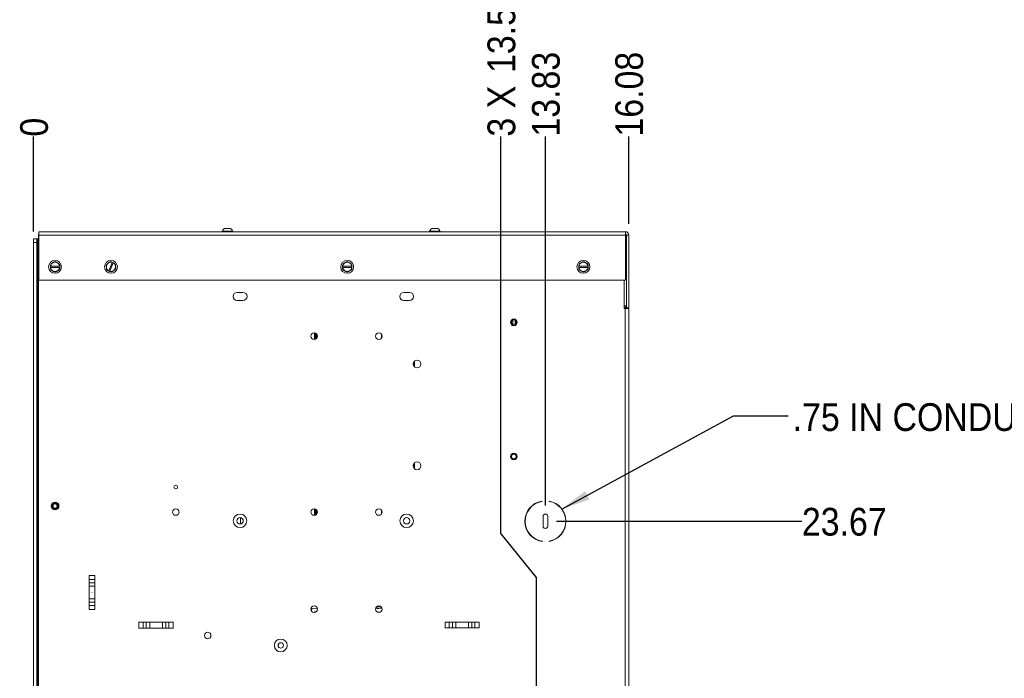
# Paper-space layout '2' of a CAD drawing. Header units: inches. Extents: x 1 to 109, y 1 to 85.
# Tile 4 of 70: x 15 to 38, y 53 to 68. Entities that reach past the tile are written whole.
import ezdxf

# ---------------------------------------------------------------- set-up
doc = ezdxf.new("R2010")
doc.units = ezdxf.units.IN
doc.header["$MEASUREMENT"] = 0
doc.layers.add('FORMAT', color=7, linetype='Continuous')
doc.styles.add('SLDTEXTSTYLE0', font='GOTHIC.TTF', dxfattribs={"width": 0.913})
doc.styles.get("Standard").update_dxf_attribs({"font": 'GOTHIC.TTF'})
doc.dimstyles.new('SLDDIMSTYLE0', dxfattribs={"dimtxt": 0.625, "dimasz": 0.65, "dimexe": 0, "dimexo": 0.0625, "dimgap": 0.15625, "dimtad": 0, "dimtih": 1, "dimtoh": 1, "dimdec": 0, "dimlfac": 1.2, "dimrnd": 1e-09, "dimzin": 12, "dimdsep": 46, "dimtxsty": 'SLDTEXTSTYLE0', "dimblk1": 'NONE', "dimblk2": 'NONE', "dimsah": 1, "dimcen": 0.09, "dimadec": 0, "dimazin": 3, "dimtfac": 1, "dimtdec": 0, "dimtofl": 0, "dimtmove": 0, "dimatfit": 3, "dimldrblk": 'NONE', "dimfxl": 1, "dimfrac": 2, "dimtolj": 1, "dimtzin": 12, "dimarcsym": 0})
doc.dimstyles.new('SLDDIMSTYLE1', dxfattribs={"dimtxt": 0.625, "dimasz": 0.65, "dimexe": 0, "dimexo": 0.0625, "dimgap": 0.15625, "dimtad": 0, "dimtih": 1, "dimtoh": 1, "dimlfac": 1.2, "dimrnd": 1e-09, "dimzin": 12, "dimdsep": 46, "dimtxsty": 'SLDTEXTSTYLE0', "dimblk1": 'NONE', "dimblk2": 'NONE', "dimsah": 1, "dimcen": 0.09, "dimadec": 0, "dimazin": 3, "dimtfac": 1, "dimtofl": 0, "dimtmove": 0, "dimatfit": 3, "dimldrblk": 'NONE', "dimfxl": 1, "dimfrac": 2, "dimtolj": 1, "dimtzin": 12, "dimarcsym": 0})
doc.dimstyles.new('SLDDIMSTYLE2', dxfattribs={"dimtxt": 0, "dimasz": 0.65, "dimexe": 0, "dimexo": 0.0625, "dimgap": 0, "dimtad": 0, "dimtih": 1, "dimtoh": 1, "dimdec": 0, "dimrnd": 1e-09, "dimzin": 0, "dimdsep": 46, "dimtxsty": 'STANDARD', "dimsah": 1, "dimcen": 0.09, "dimadec": 0, "dimazin": 0, "dimtfac": 0.65, "dimtdec": 0, "dimtofl": 0, "dimtmove": 0, "dimatfit": 3, "dimfxl": 1, "dimfrac": 2, "dimtolj": 1, "dimtzin": 0, "dimarcsym": 0})

# ---------------------------------------------------------------- blocks, each defined once
blk = doc.blocks.new('_D_58')
at = {"layer": 'FORMAT', "color": 1, "ltscale": 5}
blk.add_line((27.568, 56.866), (33.092, 56.866), dxfattribs=at)
at = {"layer": 'FORMAT', "color": 1, "ltscale": 5, "insert": (33.092, 57.168), "char_height": 0.625, "attachment_point": 1, "style": 'SLDTEXTSTYLE0'}
blk.add_mtext('23.67', dxfattribs=at)
blk = doc.blocks.new('_NONE')
blk = doc.blocks.new('_D_59')
at = {"layer": 'FORMAT', "color": 1, "ltscale": 5}
blk.add_line((15.793, 63.393), (15.793, 65.528), dxfattribs=at)
at = {"layer": 'FORMAT', "color": 1, "ltscale": 5, "insert": (15.491, 65.528), "char_height": 0.625, "attachment_point": 1, "rotation": 90, "style": 'SLDTEXTSTYLE0'}
blk.add_mtext('0', dxfattribs=at)
blk = doc.blocks.new('_D_60')
at = {"layer": 'FORMAT', "color": 1, "ltscale": 5}
for p, q in [((26.316, 56.583), (26.316, 65.528)), ((26.316, 56.583), (27.113, 55.599)), ((27.113, 55.599), (27.113, 45.053))]:
    blk.add_line(p, q, dxfattribs=at)
at = {"layer": 'FORMAT', "color": 1, "ltscale": 5, "char_height": 0.625, "attachment_point": 1, "rotation": 90, "style": 'SLDTEXTSTYLE0'}
for s, insert in [('13.58', (26.013, 66.96)), ('3 X ', (26.013, 65.528))]:
    blk.add_mtext(s, dxfattribs=dict(at, insert=insert))
blk = doc.blocks.new('_D_61')
at = {"layer": 'FORMAT', "color": 1, "ltscale": 5}
blk.add_line((27.318, 57.224), (27.318, 65.528), dxfattribs=at)
at = {"layer": 'FORMAT', "color": 1, "ltscale": 5, "insert": (27.015, 65.528), "char_height": 0.625, "attachment_point": 1, "rotation": 90, "style": 'SLDTEXTSTYLE0'}
blk.add_mtext('13.83', dxfattribs=at)
blk = doc.blocks.new('_D_62')
at = {"layer": 'FORMAT', "color": 1, "ltscale": 5}
blk.add_line((29.193, 63.562), (29.193, 65.528), dxfattribs=at)
at = {"layer": 'FORMAT', "color": 1, "ltscale": 5, "insert": (28.891, 65.528), "char_height": 0.625, "attachment_point": 1, "rotation": 90, "style": 'SLDTEXTSTYLE0'}
blk.add_mtext('16.08', dxfattribs=at)

psp = doc.layouts.new('2')

# ---------------------------------------------------------------- linework, layer by layer
at = {"color": 7, "linetype": 'Continuous', "lineweight": 15, "ltscale": 5}
for p, q in [((20.1172, 63.4607), (20.2019, 63.4607)), ((24.7838, 63.4607), (24.8686, 63.4607)), ((15.7934, 63.2261), (15.8681, 63.2261)), ((15.7934, 63.1428), (15.7934, 63.2261)), ((15.8681, 63.2261), (15.8681, 63.1428)), ((15.8848, 63.2261), (15.8681, 63.2261)), ((15.8848, 40.422), (15.8848, 63.2261)), ((15.9012, 63.2261), (15.8848, 63.2261)), ((15.9012, 40.3407), (15.9012, 63.3241)), ((15.9012, 63.3241), (15.9137, 63.3241)), ((15.9137, 63.3117), (15.9137, 63.3857)), ((15.9137, 63.3857), (29.1189, 63.3857)), ((15.9137, 62.2942), (15.9137, 63.3117)), ((29.1189, 63.3117), (15.9137, 63.3117)), ((19.9697, 63.3866), (19.9697, 63.3857)), ((20.3494, 63.3866), (19.9697, 63.3866)), ((20.2747, 63.4003), (20.0444, 63.4003)), ((20.3494, 63.3866), (20.3494, 63.3857)), ((24.6364, 63.3866), (24.6364, 63.3857)), ((25.016, 63.3866), (24.6364, 63.3866)), ((24.9413, 63.4003), (24.7111, 63.4003)), ((25.016, 63.3866), (25.016, 63.3857)), ((29.1189, 63.3817), (29.1189, 63.3857)), ((29.1189, 63.3817), (29.1189, 63.3117)), ((29.1189, 63.3117), (29.1189, 62.2942)), ((29.143, 63.3117), (29.1929, 63.3117)), ((29.143, 61.6692), (29.143, 63.3117)), ((29.1929, 61.6692), (29.1929, 63.3117)), ((15.7934, 63.1428), (15.7934, 40.5054)), ((15.8681, 63.1428), (15.7934, 63.1428)), ((15.8681, 63.1428), (15.8681, 40.5054)), ((16.172, 62.6079), (16.1729, 62.6079)), ((16.172, 62.6079), (16.172, 62.5819)), ((16.1729, 62.5819), (16.172, 62.5819)), ((16.3796, 62.6079), (16.1729, 62.6079)), ((16.1729, 62.5819), (16.3796, 62.5819)), ((16.2241, 62.6851), (16.2598, 62.7057)), ((16.3796, 62.6079), (16.3804, 62.6079)), ((16.3804, 62.5819), (16.3796, 62.5819)), ((16.3804, 62.5819), (16.3804, 62.6079)), ((17.4321, 62.5812), (17.4267, 62.622)), ((17.5628, 62.6954), (17.4839, 62.5044)), ((17.508, 62.4944), (17.5869, 62.6855)), ((17.5628, 62.6954), (17.5631, 62.6961)), ((17.5872, 62.6862), (17.5631, 62.6961)), ((17.5872, 62.6862), (17.5869, 62.6855)), ((22.7504, 62.6079), (22.7512, 62.6079)), ((22.7504, 62.6079), (22.7504, 62.5819)), ((22.7512, 62.5819), (22.7504, 62.5819)), ((22.9579, 62.6079), (22.7512, 62.6079)), ((22.7512, 62.5819), (22.9579, 62.5819)), ((22.8025, 62.6851), (22.8381, 62.7057)), ((22.9579, 62.6079), (22.9587, 62.6079)), ((22.9587, 62.5819), (22.9579, 62.5819)), ((22.9587, 62.5819), (22.9587, 62.6079)), ((28.0695, 62.6079), (28.0704, 62.6079)), ((28.0695, 62.6079), (28.0695, 62.5819)), ((28.0704, 62.5819), (28.0695, 62.5819)), ((28.2771, 62.6079), (28.0704, 62.6079)), ((28.0704, 62.5819), (28.2771, 62.5819)), ((28.1216, 62.6851), (28.1573, 62.7057)), ((28.2771, 62.6079), (28.2779, 62.6079)), ((28.2779, 62.5819), (28.2771, 62.5819)), ((28.2779, 62.5819), (28.2779, 62.6079)), ((17.4836, 62.5036), (17.4839, 62.5044)), ((17.4836, 62.5036), (17.5076, 62.4937)), ((17.508, 62.4944), (17.5076, 62.4937)), ((29.1189, 62.2942), (15.9137, 62.2942)), ((29.0887, 61.6574), (29.0887, 62.2942)), ((20.3772, 62.0191), (20.508, 62.0191)), ((24.1272, 62.0191), (24.258, 62.0191)), ((20.508, 61.8374), (20.3772, 61.8374)), ((24.258, 61.8374), (24.1272, 61.8374)), ((29.0887, 61.7191), (29.1189, 61.7191)), ((29.0887, 61.6692), (29.1189, 61.6692)), ((29.0887, 61.6574), (29.1137, 61.6574)), ((29.1137, 42.0693), (29.1137, 61.6574)), ((29.1137, 61.6574), (29.1926, 61.6574)), ((29.1189, 61.7191), (29.1189, 61.6692)), ((29.1929, 61.6692), (29.143, 61.6692)), ((29.1926, 61.6574), (29.1926, 42.0693)), ((26.582, 61.3938), (26.582, 61.2965)), ((26.6341, 61.3915), (26.6341, 61.2988)), ((22.1155, 61.106), (22.1155, 60.9588)), ((22.1333, 61.1025), (22.1333, 60.9623)), ((22.1562, 61.0902), (22.1562, 60.9746)), ((22.1739, 61.0699), (22.1739, 60.9949)), ((23.628, 61.0762), (23.628, 60.9886)), ((24.352, 60.4565), (24.352, 60.3583)), ((24.3697, 60.4761), (24.3697, 60.3388)), ((24.352, 58.1648), (24.352, 58.0667)), ((24.3697, 58.1844), (24.3697, 58.0471)), ((27.2343, 57.3143), (27.2343, 57.3202)), ((27.401, 57.3202), (27.401, 57.3143)), ((16.2679, 57.1428), (16.2762, 57.1412)), ((22.1155, 57.1476), (22.1155, 57.0005)), ((22.1333, 57.1442), (22.1333, 57.004)), ((22.1562, 57.1319), (22.1562, 57.0163)), ((22.1739, 57.1116), (22.1739, 57.0366)), ((23.628, 57.1179), (23.628, 57.0303)), ((20.4509, 56.8065), (20.4509, 56.9466)), ((27.2635, 56.9764), (27.2635, 56.7597)), ((27.3726, 56.7574), (27.3718, 56.9741)), ((27.2496, 56.4087), (27.249, 56.4147)), ((27.401, 56.4172), (27.401, 56.4112)), ((17.1743, 55.6468), (17.0443, 55.6468)), ((17.0443, 55.6468), (17.0443, 54.8768)), ((17.0443, 55.551), (17.1743, 55.551)), ((17.1743, 55.482), (17.0443, 55.482)), ((17.1743, 55.6468), (17.1743, 54.8768)), ((17.0443, 55.4059), (17.1743, 55.4059)), ((17.1743, 55.1177), (17.0443, 55.1177)), ((17.0443, 55.0417), (17.1743, 55.0417)), ((17.1743, 54.9726), (17.0443, 54.9726)), ((17.0443, 54.8768), (17.1743, 54.8768)), ((22.0649, 54.9039), (22.0397, 54.8655)), ((22.1834, 54.8972), (22.0649, 54.9039)), ((18.936, 54.5918), (18.1659, 54.5918)), ((18.1659, 54.5918), (18.1659, 54.4618)), ((18.2618, 54.4618), (18.2618, 54.5918)), ((18.3308, 54.5918), (18.3308, 54.4618)), ((18.4069, 54.4618), (18.4069, 54.5918)), ((18.695, 54.5918), (18.695, 54.4618)), ((18.7711, 54.4618), (18.7711, 54.5918)), ((18.8401, 54.5918), (18.8401, 54.4618)), ((18.936, 54.4618), (18.936, 54.5918)), ((25.0576, 54.5935), (25.0576, 54.4635)), ((25.0576, 54.5935), (25.8276, 54.5935)), ((25.1534, 54.4635), (25.1534, 54.5935)), ((25.2225, 54.5935), (25.2225, 54.4635)), ((25.2985, 54.4635), (25.2985, 54.5935)), ((25.5867, 54.5935), (25.5867, 54.4635)), ((25.6628, 54.4635), (25.6628, 54.5935)), ((25.7318, 54.5935), (25.7318, 54.4635)), ((25.8276, 54.4635), (25.8276, 54.5935)), ((18.936, 54.4618), (18.1659, 54.4618)), ((25.0576, 54.4635), (25.8276, 54.4635))]:
    psp.add_line(p, q, dxfattribs=at)
at = {"color": 8, "linetype": 'Continuous', "lineweight": 15, "ltscale": 5}
for p, q in [((16.2762, 57.1549), (16.2762, 57.1526)), ((16.2762, 57.1486), (16.2762, 57.1437))]:
    psp.add_line(p, q, dxfattribs=at)
at = {"color": 7, "linetype": 'Continuous', "lineweight": 15, "ltscale": 5, "flags": 128}
psp.add_lwpolyline([(29.1189, 61.6692), (29.1333, 61.6707), (29.143, 61.6733)], dxfattribs=at)
at = {"color": 8, "linetype": 'Continuous', "lineweight": 15, "ltscale": 5, "flags": 128}
psp.add_lwpolyline([(23.6069, 54.8235), (23.5423, 54.8178), (23.5422, 54.8178)], dxfattribs=at)
at = {"color": 7, "linetype": 'Continuous', "lineweight": 15, "ltscale": 25}
for centre, radius in [((16.2762, 62.5949), 0.145), ((17.5354, 62.5949), 0.145), ((22.8545, 62.5949), 0.145), ((28.1737, 62.5949), 0.145), ((26.606, 61.3452), 0.0738), ((26.606, 61.3452), 0.0683), ((26.606, 61.3452), 0.0567), ((26.606, 61.3452), 0.0543), ((22.1104, 61.0324), 0.0738), ((23.5687, 61.0324), 0.0738), ((24.426, 60.4074), 0.0888), ((26.606, 58.3243), 0.0738), ((26.606, 58.3243), 0.0683), ((26.606, 58.3243), 0.0567), ((26.606, 58.3243), 0.0543), ((24.426, 58.1157), 0.0888), ((18.9943, 57.6352), 0.04), ((16.2762, 57.2095), 0.0888), ((16.2762, 57.2091), 0.0705), ((16.2762, 57.2095), 0.0454), ((18.9945, 57.0741), 0.0738), ((20.4426, 56.8766), 0.1526), ((22.1104, 57.0741), 0.0738), ((23.5687, 57.0741), 0.0738), ((24.1926, 56.8766), 0.1526), ((20.4426, 56.8766), 0.0705), ((24.1926, 56.8766), 0.0705), ((17.1093, 55.2618), 0.00208), ((22.1104, 54.8866), 0.0737), ((23.5687, 54.8866), 0.0738), ((19.7137, 54.2949), 0.0738), ((21.3593, 54.0691), 0.1435), ((21.3593, 54.0691), 0.0615)]:
    psp.add_circle(centre, radius, dxfattribs=at)
for centre, radius, start, end in [((20.1172, 63.3867), 0.074, 90, 169.42711), ((20.2019, 63.3867), 0.074, 10.57289, 90), ((24.7838, 63.3867), 0.074, 90, 169.42711), ((24.8686, 63.3867), 0.074, 10.57289, 90), ((20.0279, 63.4034), 0.0168, 270, 349.42711), ((20.2912, 63.4034), 0.0168, 190.57289, 270), ((24.6945, 63.4034), 0.0168, 270, 349.42711), ((24.9579, 63.4034), 0.0168, 190.57289, 270), ((29.1189, 63.3117), 0.074, 0, 90), ((29.1189, 63.3117), 0.0242, 0, 90), ((16.2762, 62.5949), 0.112, 141.55462, 158.44538), ((16.2762, 62.5949), 0.112, 201.55462, 218.44538), ((16.2762, 62.5949), 0.1042, 120, 172.81924), ((16.2762, 62.5949), 0.1042, 187.18076, 240), ((16.2762, 62.5949), 0.1042, 60, 120), ((16.2762, 62.5949), 0.112, 81.55462, 98.44538), ((16.2762, 62.5949), 0.1042, 7.18076, 60), ((16.2762, 62.5949), 0.1042, 300, 352.81924), ((16.2762, 62.5949), 0.112, 21.55462, 38.44538), ((16.2762, 62.5949), 0.112, 321.55462, 338.44538), ((17.5354, 62.5949), 0.112, 149.10634, 165.9971), ((17.5354, 62.5949), 0.1042, 127.55172, 187.55172), ((17.5354, 62.5949), 0.1042, 187.55172, 240.37096), ((17.5354, 62.5949), 0.112, 209.10634, 225.9971), ((17.5354, 62.5949), 0.1042, 74.73247, 127.55172), ((17.5354, 62.5949), 0.112, 89.10634, 105.9971), ((17.5354, 62.5949), 0.1042, 7.55172, 60.37096), ((17.5354, 62.5949), 0.1042, 307.55172, 7.55172), ((17.5354, 62.5949), 0.112, 29.10634, 45.9971), ((17.5354, 62.5949), 0.112, 329.10634, 345.9971), ((22.8545, 62.5949), 0.112, 141.55462, 158.44538), ((22.8545, 62.5949), 0.112, 201.55462, 218.44538), ((22.8545, 62.5949), 0.1042, 120, 172.81924), ((22.8545, 62.5949), 0.1042, 187.18076, 240), ((22.8545, 62.5949), 0.1042, 60, 120), ((22.8545, 62.5949), 0.112, 81.55462, 98.44538), ((22.8545, 62.5949), 0.1042, 7.18076, 60), ((22.8545, 62.5949), 0.1042, 300, 352.81924), ((22.8545, 62.5949), 0.112, 21.55462, 38.44538), ((22.8545, 62.5949), 0.112, 321.55462, 338.44538), ((28.1737, 62.5949), 0.112, 141.55462, 158.44538), ((28.1737, 62.5949), 0.112, 201.55462, 218.44538), ((28.1737, 62.5949), 0.1042, 120, 172.81924), ((28.1737, 62.5949), 0.1042, 187.18076, 240), ((28.1737, 62.5949), 0.1042, 60, 120), ((28.1737, 62.5949), 0.112, 81.55462, 98.44538), ((28.1737, 62.5949), 0.1042, 7.18076, 60), ((28.1737, 62.5949), 0.1042, 300, 352.81924), ((28.1737, 62.5949), 0.112, 21.55462, 38.44538), ((28.1737, 62.5949), 0.112, 321.55462, 338.44538), ((16.2762, 62.5949), 0.1042, 240, 300), ((16.2762, 62.5949), 0.112, 261.55462, 278.44538), ((17.5354, 62.5949), 0.1042, 254.73247, 307.55172), ((17.5354, 62.5949), 0.112, 269.10634, 285.9971), ((22.8545, 62.5949), 0.1042, 240, 300), ((22.8545, 62.5949), 0.112, 261.55462, 278.44538), ((28.1737, 62.5949), 0.1042, 240, 300), ((28.1737, 62.5949), 0.112, 261.55462, 278.44538), ((20.3772, 61.9282), 0.0908, 90, 270), ((20.508, 61.9282), 0.0908, 270, 90), ((24.1272, 61.9282), 0.0908, 90, 270), ((24.258, 61.9282), 0.0908, 270, 90), ((29.1189, 61.7432), 0.0242, 270, 0), ((16.2762, 57.2091), 0.0705, 90, 180), ((16.2762, 57.2095), 0.0683, 165.58165, 210.06614), ((16.2762, 57.2091), 0.0705, 270, 90), ((16.2762, 57.2095), 0.0542, 290.27928, 19.33885), ((27.3176, 56.8657), 0.4621, 100.38972, 261.53721), ((27.3176, 56.8657), 0.4563, 100.52406, 261.34473), ((27.3176, 56.8657), 0.4621, 280.38972, 79.61028), ((27.3176, 56.8657), 0.4563, 280.52406, 79.47594), ((27.3176, 56.9741), 0.0542, 359.99845, 177.55016), ((20.4426, 56.8766), 0.0705, 276.76106, 83.23894), ((27.318, 56.7574), 0.0546, 177.56852, 359.99962), ((22.1325, 54.7699), 0.0567, 72.60832, 128.81442), ((23.6593, 53.8666), 1.0417, 91.10131, 99.04718), ((23.6593, 53.8666), 1.075, 92.16524, 97.98326)]:
    psp.add_arc(centre, radius, start, end, dxfattribs=at)
at = {"color": 7, "linetype": 'Continuous', "lineweight": 15, "ltscale": 5}
for points, knots in [([(16.172, 62.6079), (16.172, 62.6099), (16.172, 62.6138), (16.172, 62.6197), (16.172, 62.6255), (16.172, 62.631), (16.172, 62.6345), (16.172, 62.6361)], [0, 0, 0, 0, 0.2076606, 0.41540653, 0.62353985, 0.8317358, 1, 1, 1, 1]), ([(16.172, 62.5538), (16.172, 62.5561), (16.172, 62.5607), (16.172, 62.5678), (16.172, 62.5748), (16.172, 62.5795), (16.172, 62.5819)], [0, 0, 0, 0, 0.2495682, 0.4992299, 0.7495267, 1, 1, 1, 1]), ([(16.1885, 62.6645), (16.1914, 62.6662), (16.1958, 62.6688), (16.2017, 62.6722), (16.2092, 62.6765), (16.2166, 62.6808), (16.2226, 62.6843), (16.2241, 62.6851)], [0, 0, 0, 0, 0.2491094, 0.3737974, 0.4982466, 0.8744174, 1, 1, 1, 1]), ([(16.2241, 62.5047), (16.2197, 62.5073), (16.21, 62.5129), (16.1981, 62.5197), (16.1907, 62.524), (16.1885, 62.5253)], [0, 0, 0, 0, 0.3737708, 0.8117344, 1, 1, 1, 1]), ([(16.2927, 62.7057), (16.2986, 62.7023), (16.3104, 62.6955), (16.3223, 62.6886), (16.3283, 62.6851)], [0, 0, 0, 0, 0.4986873, 1, 1, 1, 1]), ([(16.3283, 62.6851), (16.3302, 62.684), (16.3365, 62.6804), (16.3469, 62.6744), (16.3569, 62.6686), (16.3625, 62.6654), (16.3639, 62.6645)], [0, 0, 0, 0, 0.1556481, 0.5300702, 0.8745083, 1, 1, 1, 1]), ([(16.3639, 62.5253), (16.3603, 62.5231), (16.3514, 62.518), (16.3395, 62.5112), (16.3313, 62.5064), (16.3283, 62.5047)], [0, 0, 0, 0, 0.3113882, 0.7488929, 1, 1, 1, 1]), ([(16.3804, 62.6361), (16.3804, 62.6345), (16.3804, 62.631), (16.3804, 62.6255), (16.3804, 62.6197), (16.3804, 62.6138), (16.3804, 62.6099), (16.3804, 62.6079)], [0, 0, 0, 0, 0.1682641, 0.3759036, 0.5836257, 0.7917838, 1, 1, 1, 1]), ([(16.3804, 62.5819), (16.3804, 62.5795), (16.3804, 62.5748), (16.3804, 62.5678), (16.3804, 62.5608), (16.3804, 62.5561), (16.3804, 62.5538)], [0, 0, 0, 0, 0.2495044, 0.4991691, 0.749524, 1, 1, 1, 1]), ([(17.4375, 62.5404), (17.4371, 62.5438), (17.4364, 62.5488), (17.4355, 62.5556), (17.4344, 62.5641), (17.4333, 62.5726), (17.4323, 62.5795), (17.4321, 62.5812)], [0, 0, 0, 0, 0.2491178, 0.3737776, 0.4982423, 0.8744461, 1, 1, 1, 1]), ([(17.4393, 62.6524), (17.4447, 62.6566), (17.4555, 62.6649), (17.4664, 62.6733), (17.4719, 62.6775)], [0, 0, 0, 0, 0.4986971, 1, 1, 1, 1]), ([(17.4719, 62.6775), (17.4736, 62.6788), (17.4794, 62.6832), (17.4889, 62.6906), (17.4981, 62.6976), (17.5032, 62.7015), (17.5045, 62.7026)], [0, 0, 0, 0, 0.1556412, 0.5300778, 0.8745035, 1, 1, 1, 1]), ([(17.5371, 62.7069), (17.5386, 62.7063), (17.5418, 62.705), (17.5469, 62.7029), (17.5523, 62.7006), (17.5577, 62.6984), (17.5613, 62.6969), (17.5631, 62.6961)], [0, 0, 0, 0, 0.1682197, 0.3758677, 0.5836272, 0.7917646, 1, 1, 1, 1]), ([(17.5872, 62.6862), (17.5894, 62.6853), (17.5937, 62.6835), (17.6002, 62.6808), (17.6067, 62.6781), (17.611, 62.6764), (17.6132, 62.6755)], [0, 0, 0, 0, 0.2494714, 0.4991744, 0.7494964, 1, 1, 1, 1]), ([(17.6315, 62.5374), (17.6281, 62.5348), (17.62, 62.5286), (17.6091, 62.5202), (17.6016, 62.5144), (17.5989, 62.5123)], [0, 0, 0, 0, 0.3113846, 0.7489171, 1, 1, 1, 1]), ([(17.6332, 62.6494), (17.6338, 62.6452), (17.6351, 62.6351), (17.6369, 62.6214), (17.6382, 62.612), (17.6386, 62.6086)], [0, 0, 0, 0, 0.3113962, 0.7489221, 1, 1, 1, 1]), ([(17.6386, 62.6086), (17.6393, 62.6035), (17.6408, 62.5924), (17.6426, 62.5788), (17.6437, 62.5703), (17.6441, 62.5678)], [0, 0, 0, 0, 0.3737407, 0.811722, 1, 1, 1, 1]), ([(22.7504, 62.6079), (22.7504, 62.6099), (22.7504, 62.6138), (22.7504, 62.6197), (22.7504, 62.6255), (22.7504, 62.631), (22.7504, 62.6345), (22.7504, 62.6361)], [0, 0, 0, 0, 0.2076606, 0.41540653, 0.62353985, 0.8317358, 1, 1, 1, 1]), ([(22.7504, 62.5538), (22.7504, 62.5561), (22.7504, 62.5607), (22.7504, 62.5678), (22.7504, 62.5748), (22.7504, 62.5795), (22.7504, 62.5819)], [0, 0, 0, 0, 0.2495682, 0.4992299, 0.7495267, 1, 1, 1, 1]), ([(22.7668, 62.6645), (22.7698, 62.6662), (22.7742, 62.6688), (22.7801, 62.6722), (22.7875, 62.6765), (22.795, 62.6808), (22.801, 62.6843), (22.8025, 62.6851)], [0, 0, 0, 0, 0.2491075, 0.3737971, 0.4982478, 0.8744081, 1, 1, 1, 1]), ([(22.8025, 62.5047), (22.798, 62.5073), (22.7883, 62.5129), (22.7764, 62.5197), (22.769, 62.524), (22.7668, 62.5253)], [0, 0, 0, 0, 0.3737833, 0.8117333, 1, 1, 1, 1]), ([(22.871, 62.7057), (22.8769, 62.7023), (22.8887, 62.6955), (22.9006, 62.6886), (22.9066, 62.6851)], [0, 0, 0, 0, 0.49869748, 1, 1, 1, 1]), ([(22.9066, 62.6851), (22.9085, 62.684), (22.9148, 62.6804), (22.9252, 62.6744), (22.9353, 62.6686), (22.9408, 62.6654), (22.9423, 62.6645)], [0, 0, 0, 0, 0.1556448, 0.53006755, 0.87449626, 1, 1, 1, 1]), ([(22.9423, 62.5253), (22.9386, 62.5231), (22.9298, 62.518), (22.9178, 62.5112), (22.9096, 62.5064), (22.9066, 62.5047)], [0, 0, 0, 0, 0.3113993, 0.7488967, 1, 1, 1, 1]), ([(22.9587, 62.6361), (22.9587, 62.6345), (22.9587, 62.631), (22.9587, 62.6255), (22.9587, 62.6197), (22.9587, 62.6138), (22.9587, 62.6099), (22.9587, 62.6079)], [0, 0, 0, 0, 0.1682641, 0.3759036, 0.5836257, 0.7917838, 1, 1, 1, 1]), ([(22.9587, 62.5819), (22.9587, 62.5795), (22.9587, 62.5748), (22.9587, 62.5678), (22.9587, 62.5608), (22.9587, 62.5561), (22.9587, 62.5538)], [0, 0, 0, 0, 0.2495044, 0.4991691, 0.749524, 1, 1, 1, 1]), ([(28.0695, 62.6079), (28.0695, 62.6099), (28.0695, 62.6138), (28.0695, 62.6197), (28.0695, 62.6255), (28.0695, 62.631), (28.0695, 62.6345), (28.0695, 62.6361)], [0, 0, 0, 0, 0.2076606, 0.41540653, 0.62353985, 0.8317358, 1, 1, 1, 1]), ([(28.0695, 62.5538), (28.0695, 62.5561), (28.0695, 62.5607), (28.0695, 62.5678), (28.0695, 62.5748), (28.0695, 62.5795), (28.0695, 62.5819)], [0, 0, 0, 0, 0.2495682, 0.4992299, 0.7495267, 1, 1, 1, 1]), ([(28.086, 62.6645), (28.0889, 62.6662), (28.0933, 62.6688), (28.0992, 62.6722), (28.1067, 62.6765), (28.1141, 62.6808), (28.1201, 62.6843), (28.1216, 62.6851)], [0, 0, 0, 0, 0.24910246, 0.3737946, 0.49823767, 0.87442602, 1, 1, 1, 1]), ([(28.1216, 62.5047), (28.1172, 62.5073), (28.1075, 62.5129), (28.0956, 62.5197), (28.0882, 62.524), (28.086, 62.5253)], [0, 0, 0, 0, 0.3737705, 0.8117396, 1, 1, 1, 1]), ([(28.1902, 62.7057), (28.1961, 62.7023), (28.2079, 62.6955), (28.2198, 62.6886), (28.2258, 62.6851)], [0, 0, 0, 0, 0.4986771, 1, 1, 1, 1]), ([(28.2258, 62.6851), (28.2277, 62.684), (28.234, 62.6804), (28.2444, 62.6744), (28.2544, 62.6686), (28.26, 62.6654), (28.2614, 62.6645)], [0, 0, 0, 0, 0.1556479, 0.5300783, 0.8745139, 1, 1, 1, 1]), ([(28.2614, 62.5253), (28.2578, 62.5231), (28.2489, 62.518), (28.237, 62.5112), (28.2288, 62.5064), (28.2258, 62.5047)], [0, 0, 0, 0, 0.3113854, 0.7488916, 1, 1, 1, 1]), ([(28.2779, 62.6361), (28.2779, 62.6345), (28.2779, 62.631), (28.2779, 62.6255), (28.2779, 62.6197), (28.2779, 62.6138), (28.2779, 62.6099), (28.2779, 62.6079)], [0, 0, 0, 0, 0.1682641, 0.3759036, 0.5836257, 0.7917838, 1, 1, 1, 1]), ([(28.2779, 62.5819), (28.2779, 62.5795), (28.2779, 62.5748), (28.2779, 62.5678), (28.2779, 62.5608), (28.2779, 62.5561), (28.2779, 62.5538)], [0, 0, 0, 0, 0.2495044, 0.4991691, 0.749524, 1, 1, 1, 1]), ([(16.2598, 62.4841), (16.2561, 62.4862), (16.2473, 62.4913), (16.2353, 62.4982), (16.2271, 62.503), (16.2241, 62.5047)], [0, 0, 0, 0, 0.3113956, 0.7489106, 1, 1, 1, 1]), ([(16.3283, 62.5047), (16.3238, 62.5021), (16.3141, 62.4965), (16.3023, 62.4897), (16.2949, 62.4854), (16.2927, 62.4841)], [0, 0, 0, 0, 0.3737551, 0.8117304, 1, 1, 1, 1]), ([(17.4836, 62.5036), (17.4818, 62.5044), (17.4781, 62.5058), (17.4727, 62.5081), (17.4673, 62.5103), (17.4623, 62.5124), (17.459, 62.5137), (17.4576, 62.5143)], [0, 0, 0, 0, 0.207649, 0.4154124, 0.6235316, 0.8317555, 1, 1, 1, 1]), ([(17.5336, 62.4829), (17.5315, 62.4838), (17.5272, 62.4856), (17.5207, 62.4883), (17.5142, 62.491), (17.5098, 62.4928), (17.5076, 62.4937)], [0, 0, 0, 0, 0.24952829, 0.49924702, 0.74950883, 1, 1, 1, 1]), ([(17.5989, 62.5123), (17.5948, 62.5092), (17.5859, 62.5024), (17.575, 62.494), (17.5683, 62.4888), (17.5662, 62.4872)], [0, 0, 0, 0, 0.3737573, 0.8117255, 1, 1, 1, 1]), ([(22.8381, 62.4841), (22.8344, 62.4862), (22.8256, 62.4913), (22.8137, 62.4982), (22.8055, 62.503), (22.8025, 62.5047)], [0, 0, 0, 0, 0.3113927, 0.7489093, 1, 1, 1, 1]), ([(22.9066, 62.5047), (22.9022, 62.5021), (22.8925, 62.4965), (22.8806, 62.4897), (22.8732, 62.4854), (22.871, 62.4841)], [0, 0, 0, 0, 0.3737481, 0.8117187, 1, 1, 1, 1]), ([(28.1573, 62.4841), (28.1536, 62.4862), (28.1448, 62.4913), (28.1328, 62.4982), (28.1246, 62.503), (28.1216, 62.5047)], [0, 0, 0, 0, 0.3113864, 0.7489145, 1, 1, 1, 1]), ([(28.2258, 62.5047), (28.2213, 62.5021), (28.2116, 62.4965), (28.1998, 62.4897), (28.1924, 62.4854), (28.1902, 62.4841)], [0, 0, 0, 0, 0.3737685, 0.811739, 1, 1, 1, 1]), ([(16.21, 57.2265), (16.2097, 57.2251), (16.2089, 57.2214), (16.2083, 57.2157), (16.2082, 57.2095), (16.2085, 57.2042), (16.2093, 57.1985), (16.2106, 57.1929), (16.2125, 57.187), (16.2146, 57.1821), (16.2172, 57.177), (16.2203, 57.1722), (16.2241, 57.1672), (16.2277, 57.1633), (16.2318, 57.1595), (16.2363, 57.156), (16.2414, 57.1527), (16.2465, 57.15), (16.2534, 57.1471), (16.2606, 57.1451), (16.2689, 57.1438), (16.2735, 57.1438), (16.2762, 57.1437)], [0, 0, 0, 0, 0.0346597, 0.0929381, 0.1403105, 0.188149, 0.2228177, 0.2810951, 0.3284661, 0.376312, 0.4109622, 0.4692313, 0.5166212, 0.564505, 0.5986141, 0.6559606, 0.702584, 0.7496813, 0.7950618, 0.8870315, 0.9337266, 1, 1, 1, 1]), ([(16.2762, 57.1412), (16.2851, 57.1422), (16.3031, 57.1442), (16.3258, 57.16), (16.341, 57.1826), (16.3464, 57.2095), (16.341, 57.2363), (16.3258, 57.2591), (16.3031, 57.2743), (16.2762, 57.2796), (16.2493, 57.2743), (16.229, 57.2606), (16.2159, 57.2437), (16.212, 57.2322), (16.21, 57.2265)], [0, 0, 0, 0, 0.0873586, 0.1770156, 0.2631201, 0.3519985, 0.4408768, 0.5269813, 0.6166383, 0.7039969, 0.7913558, 0.8810128, 0.9404233, 1, 1, 1, 1]), ([(16.2762, 57.1486), (16.2747, 57.1486), (16.2701, 57.1486), (16.264, 57.1495), (16.2578, 57.151), (16.2515, 57.1532), (16.2452, 57.1562), (16.2394, 57.16), (16.234, 57.1643), (16.2291, 57.1692), (16.2249, 57.1747), (16.2212, 57.1806), (16.2182, 57.1868), (16.216, 57.1934), (16.2145, 57.1998), (16.2136, 57.2068), (16.2137, 57.2138), (16.2144, 57.2208), (16.2159, 57.2277), (16.2183, 57.2343), (16.2213, 57.2407), (16.225, 57.2467), (16.2294, 57.2522), (16.2344, 57.2573), (16.2399, 57.2618), (16.246, 57.2656), (16.2524, 57.2688), (16.2592, 57.2712), (16.2662, 57.2727), (16.2733, 57.2736), (16.2805, 57.2737), (16.2876, 57.2728), (16.2946, 57.2713), (16.3015, 57.269), (16.308, 57.2659), (16.3142, 57.2621), (16.32, 57.2576), (16.3251, 57.2524), (16.3297, 57.2468), (16.3337, 57.2406), (16.337, 57.2336), (16.3395, 57.2268), (16.3411, 57.2196), (16.3419, 57.2123), (16.342, 57.2049), (16.3412, 57.1975), (16.3395, 57.1903), (16.3371, 57.1833), (16.3339, 57.1766), (16.3302, 57.1708), (16.3265, 57.166), (16.3227, 57.1619), (16.3186, 57.1581), (16.3142, 57.1546), (16.3095, 57.1516), (16.3046, 57.1489), (16.2994, 57.1466), (16.2944, 57.1449), (16.2882, 57.1433), (16.2822, 57.1424), (16.2777, 57.1423), (16.2762, 57.1422)], [0, 0, 0, 0, 0.0113223, 0.0342052, 0.0457859, 0.0584918, 0.0842434, 0.0973181, 0.1100315, 0.1358001, 0.1488821, 0.1615906, 0.187336, 0.200403, 0.2132792, 0.236086, 0.2526291, 0.2655577, 0.2884624, 0.3050778, 0.3180055, 0.3408973, 0.3574975, 0.3705666, 0.3937078, 0.4104939, 0.4236426, 0.4469302, 0.4638247, 0.4769698, 0.5002506, 0.5171346, 0.530394, 0.5538733, 0.570904, 0.5842684, 0.60794, 0.6251133, 0.6384757, 0.6621441, 0.6793118, 0.6961355, 0.7165858, 0.7338587, 0.7508458, 0.7714993, 0.7889511, 0.8059364, 0.8265932, 0.8440421, 0.8576486, 0.8713848, 0.8853136, 0.8993787, 0.9131384, 0.927032, 0.9411259, 0.9553612, 0.9664227, 0.9887353, 1, 1, 1, 1]), ([(16.2762, 57.1437), (16.2777, 57.1438), (16.2823, 57.144), (16.2884, 57.145), (16.295, 57.1468), (16.3012, 57.1491), (16.3077, 57.1524), (16.3134, 57.1562), (16.3181, 57.16), (16.322, 57.1637), (16.3257, 57.1679), (16.3289, 57.1723), (16.3318, 57.177), (16.3343, 57.1819), (16.3363, 57.1871), (16.338, 57.1928), (16.3393, 57.1994), (16.3399, 57.2066), (16.3396, 57.2138), (16.3386, 57.2209), (16.3368, 57.2279), (16.3341, 57.2346), (16.3308, 57.2409), (16.3267, 57.2468), (16.322, 57.2522), (16.3168, 57.257), (16.3111, 57.2612), (16.3053, 57.2644), (16.2988, 57.2672), (16.2921, 57.2693), (16.2852, 57.2705), (16.2782, 57.271), (16.2712, 57.2707), (16.2643, 57.2695), (16.2576, 57.2677), (16.2512, 57.265), (16.2452, 57.2617), (16.2396, 57.2577), (16.2345, 57.2532), (16.23, 57.248), (16.226, 57.2424), (16.2226, 57.2364), (16.2201, 57.2301), (16.2182, 57.2232), (16.2171, 57.2164), (16.217, 57.2097), (16.2174, 57.203), (16.2187, 57.1965), (16.2208, 57.1901), (16.2234, 57.184), (16.2268, 57.1782), (16.2309, 57.1729), (16.2353, 57.168), (16.2404, 57.1638), (16.246, 57.1603), (16.2518, 57.1572), (16.2579, 57.1549), (16.2636, 57.1536), (16.2682, 57.1529), (16.2722, 57.1525), (16.2752, 57.1525), (16.2762, 57.1526)], [0, 0, 0, 0, 0.0118048, 0.0356349, 0.0476783, 0.0652473, 0.0866103, 0.1046592, 0.1186855, 0.1328488, 0.1472158, 0.1617255, 0.1757477, 0.1899064, 0.2042799, 0.2188029, 0.2360877, 0.2571083, 0.274875, 0.2920692, 0.3129803, 0.3306487, 0.347841, 0.3687554, 0.3864347, 0.4033559, 0.4239358, 0.4413279, 0.4547625, 0.4785567, 0.4958196, 0.5092533, 0.5330513, 0.5503265, 0.5635645, 0.5870153, 0.6040359, 0.6171536, 0.6403893, 0.6572479, 0.6703676, 0.6936101, 0.7104807, 0.7234271, 0.7496727, 0.7630025, 0.7758047, 0.801754, 0.814927, 0.827735, 0.8536948, 0.8668802, 0.8795332, 0.9051885, 0.91822, 0.9307082, 0.956017, 0.9688664, 0.9766093, 0.9921733, 1, 1, 1, 1]), ([(16.2762, 57.1549), (16.2747, 57.1549), (16.2701, 57.155), (16.264, 57.1559), (16.258, 57.1576), (16.2522, 57.1598), (16.2467, 57.1627), (16.2416, 57.1663), (16.2369, 57.1703), (16.2326, 57.1749), (16.229, 57.1799), (16.2259, 57.1853), (16.2234, 57.191), (16.2216, 57.197), (16.2204, 57.2031), (16.2199, 57.2094), (16.2202, 57.2158), (16.221, 57.2216), (16.2226, 57.2278), (16.2249, 57.2337), (16.2273, 57.2383), (16.2298, 57.2423), (16.2326, 57.2461), (16.2358, 57.2497), (16.2401, 57.2538), (16.2452, 57.2577), (16.2508, 57.2609), (16.2566, 57.2636), (16.2628, 57.2656), (16.2692, 57.2668), (16.2756, 57.2674), (16.282, 57.2672), (16.2884, 57.2662), (16.2948, 57.2647), (16.3009, 57.2624), (16.3067, 57.2593), (16.3121, 57.2557), (16.3172, 57.2515), (16.3222, 57.2461), (16.3261, 57.2408), (16.3294, 57.2351), (16.3317, 57.2298), (16.3338, 57.2235), (16.3351, 57.217), (16.3357, 57.2096), (16.3354, 57.2029), (16.3344, 57.1963), (16.3327, 57.1898), (16.3303, 57.1836), (16.3271, 57.1777), (16.3231, 57.1718), (16.3184, 57.1664), (16.3133, 57.1619), (16.3089, 57.1587), (16.3046, 57.156), (16.3, 57.1538), (16.2952, 57.1519), (16.2908, 57.1505), (16.2857, 57.1494), (16.281, 57.1487), (16.2774, 57.1486), (16.2762, 57.1486)], [0, 0, 0, 0, 0.0125726, 0.0380484, 0.0509801, 0.0636316, 0.0892718, 0.1022893, 0.1149494, 0.1406077, 0.1536352, 0.1662853, 0.1919119, 0.2049148, 0.2177802, 0.2438547, 0.2570935, 0.2699928, 0.2928441, 0.309421, 0.322313, 0.3352958, 0.3484125, 0.3617148, 0.374792, 0.3979524, 0.4147532, 0.4278942, 0.4511701, 0.4680563, 0.4811922, 0.5044547, 0.521324, 0.5346127, 0.5581464, 0.5752161, 0.5885488, 0.6122986, 0.6294951, 0.6495715, 0.6665715, 0.6837541, 0.6972075, 0.7211618, 0.7385038, 0.7589445, 0.7762562, 0.7937584, 0.8142005, 0.8315087, 0.8490062, 0.8730242, 0.8904747, 0.9046125, 0.9184356, 0.9323938, 0.9465539, 0.960855, 0.9705759, 0.9901439, 1, 1, 1, 1]), ([(16.2762, 57.1526), (16.2777, 57.1526), (16.2808, 57.1528), (16.2853, 57.1534), (16.2898, 57.1545), (16.2943, 57.1559), (16.2997, 57.1582), (16.3053, 57.1612), (16.3104, 57.165), (16.3151, 57.1692), (16.3193, 57.174), (16.3236, 57.1802), (16.3266, 57.1863), (16.3287, 57.1923), (16.33, 57.1973), (16.3307, 57.2019), (16.331, 57.2065), (16.3309, 57.2112), (16.3305, 57.2153), (16.3297, 57.2198), (16.3288, 57.2237), (16.3277, 57.2265), (16.3274, 57.2275)], [0, 0, 0, 0, 0.04289784, 0.08607986, 0.12969814, 0.17391608, 0.21790236, 0.29624523, 0.35296512, 0.39702387, 0.47533245, 0.53231498, 0.60969984, 0.66600006, 0.7116533, 0.75480971, 0.79826749, 0.84219762, 0.88677159, 0.91492016, 0.97151169, 1, 1, 1, 1]), ([(16.2762, 57.1422), (16.2725, 57.1423), (16.2648, 57.1426), (16.2537, 57.1454), (16.2431, 57.15), (16.2332, 57.1564), (16.2241, 57.1647), (16.2195, 57.1717), (16.2171, 57.1753)], [0, 0, 0, 0, 0.1591026, 0.3228166, 0.4819308, 0.6456504, 0.8197755, 1, 1, 1, 1]), ([(16.295, 57.1586), (16.2935, 57.1581), (16.2906, 57.157), (16.2859, 57.1559), (16.2811, 57.1551), (16.2779, 57.155), (16.2762, 57.1549)], [0, 0, 0, 0, 0.2450707, 0.4920387, 0.7449799, 1, 1, 1, 1])]:
    psp.add_open_spline(points, degree=3, knots=knots, dxfattribs=at)

# ---------------------------------------------------------------- texts
at = {"layer": 'FORMAT', "color": 1, "ltscale": 5, "insert": (32.8841, 59.5244), "char_height": 0.625, "attachment_point": 1, "style": 'SLDTEXTSTYLE0'}
psp.add_mtext('.75 IN CONDUIT', dxfattribs=at)

# ---------------------------------------------------------------- dimensions: what is measured, and where the dimension line sits
at = {"layer": 'FORMAT', "color": 1, "ltscale": 5}
dim = psp.add_ordinate_dim(feature_location=(27.1135, 44.8035), offset=(-0.7979, 20.7246), dtype=1, origin=(15.7934, 63.1428), text='3 X <>', dimstyle='SLDDIMSTYLE1', dxfattribs=at)
dim.commit()
dim.dimension.update_dxf_attribs({"geometry": '_D_60', "text_midpoint": (26.3155, 67.5368)})
for feature_location, offset, dtype, origin, dimstyle, picture, middle in [((27.3176, 56.9741), (0, 8.5541), 1, (15.7934, 63.1428), 'SLDDIMSTYLE1', '_D_61', (27.3176, 66.8211)), ((29.1929, 63.3117), (0, 2.2164), 1, (15.7934, 63.1428), 'SLDDIMSTYLE1', '_D_62', (29.1929, 66.8211)), ((15.793381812, 63.1427894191), (0, 2.3853450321), 1, (15.793381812, 63.1427894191), 'SLDDIMSTYLE0', '_D_59', (15.793381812, 66.0129434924)), ((27.3176, 56.8657), (5.7744, 0), 0, (28.437, 37.1368), 'SLDDIMSTYLE1', '_D_58', (34.385, 56.8657))]:
    dim = psp.add_ordinate_dim(feature_location=feature_location, offset=offset, dtype=dtype, origin=origin, dimstyle=dimstyle, dxfattribs=at)
    dim.commit()
    dim.dimension.update_dxf_attribs({"geometry": picture, "text_midpoint": middle})

# ---------------------------------------------------------------- leaders
psp.add_leader([(27.6887, 57.1411), (31.5516, 59.237), (32.782, 59.237)], dimstyle='SLDDIMSTYLE2', dxfattribs=at)

doc.saveas('drawing.dxf')
